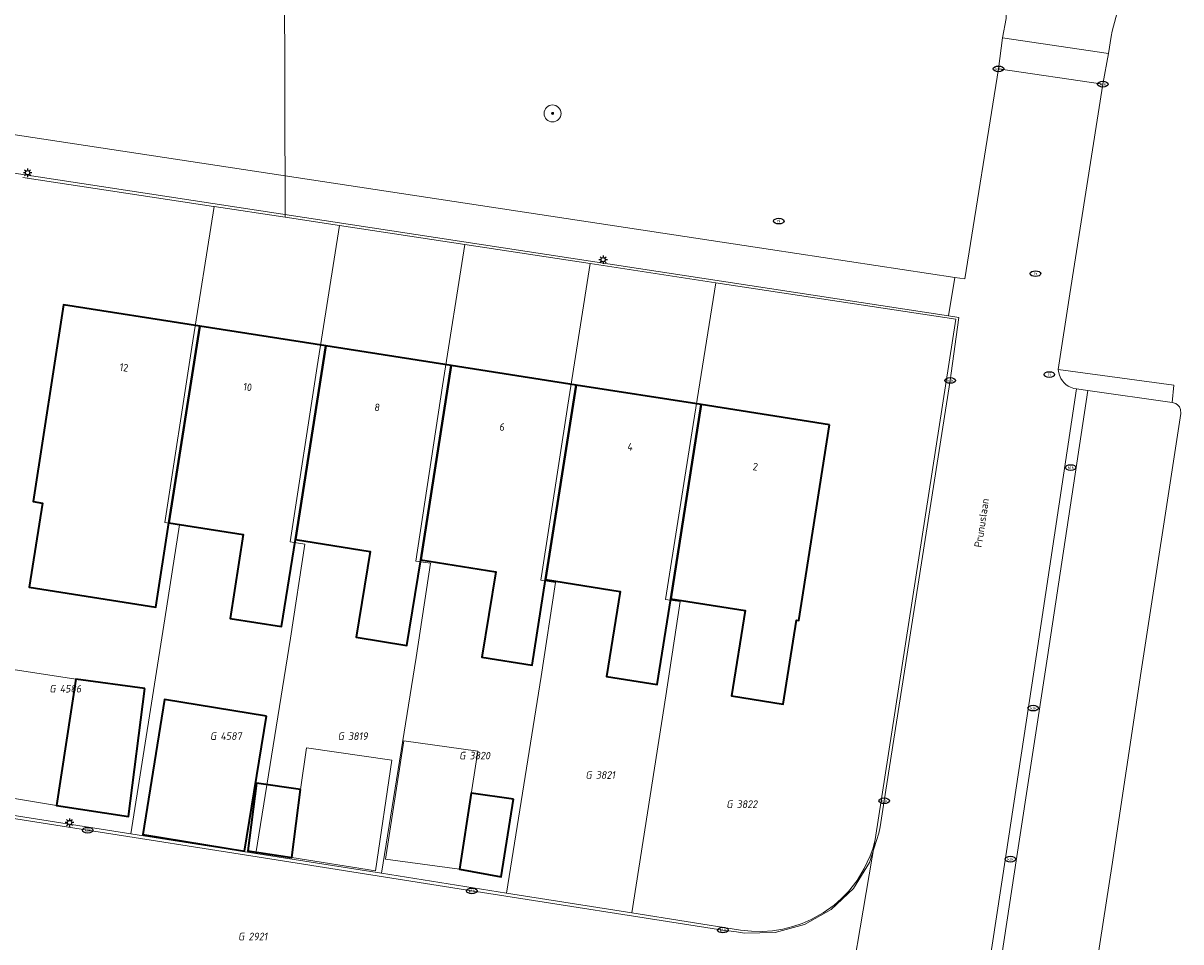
# Model space of a CAD drawing. Header units: metres. Extents: x 253395 to 254027, y 592765 to 593194.
# Tile 109 of 173: x 253688 to 253742, y 592818 to 592861. Entities that reach past the tile are written whole.
import ezdxf
from ezdxf.enums import TextEntityAlignment as Align
from ezdxf.lldxf.tags import DXFTag

# ---------------------------------------------------------------- set-up
doc = ezdxf.new("R2010")
doc.units = ezdxf.units.M
for name, color, linetype, lineweight in [('B-WE-GR-BOOM-S', 254, 'Continuous', 25), ('B-WE-IE-MEUBILAIR-S', 254, 'Continuous', 25), ('B-WE-KG-GRENS_PERCEEL-G', 254, 'KG-PERCEEL-SO', 18), ('B-WE-KG-GRENS_PERCEEL-S', 254, 'Continuous', 25), ('B-WE-OG-BEBOUWING-GV', 254, 'Continuous', 35), ('B-WE-OG-BEBOUWING-T18', 254, 'Continuous', 18), ('B-WE-OG-BEBOUWING_LUIFEL-GV', 254, 'Continuous', 18), ('B-WE-OG-TERREIN_BEGROEID-GV', 254, 'Continuous', 18), ('B-WE-OG-TERREIN_ERF-GV', 254, 'Continuous', 18), ('B-WE-OG-TOPOGRAFIE-T18', 254, 'Continuous', 18), ('B-WE-VH-OPENVERHARDING-GV', 254, 'Continuous', 18), ('B-WE-VH-OPENVERHARDING_STRAATBAKSTEEN-GV', 254, 'Continuous', 18), ('B-WE-VH-OPENVERHARDING_TEGEL-GV', 254, 'Continuous', 18)]:
    doc.layers.add(name, color=color, linetype=linetype, lineweight=lineweight)
doc.styles.add('NLCS-ISO', font='txt')
doc.styles.add('NLCS-ISO-M200-T18', font='txt', dxfattribs={"height": 0.36})
doc.styles.get("Standard").update_dxf_attribs({"font": 'simplex.shx'})
tags = doc.linetypes.add('KG-PERCEEL-SO', pattern='A,5.5,-2,["P",Standard,S=1.8,R=0,X=-0.5,Y=-0.9],-2,5.5,-2,[5,NLCS.SHX,S=0.75,R=0,X=0,Y=0],-2', length=19).pattern_tags.tags
tags[6] = DXFTag(74, 10)

# ---------------------------------------------------------------- blocks, each defined once
blk = doc.blocks.new('SIE-MEUBILAIR_PAAL_LICHTMAST-SO')
for points in [[(-0.62, 0), (-1, 0)], [(-0.71, 0.71), (-0.44, 0.44)], [(0, 1), (0, 0.62)], [(0.44, 0.44), (0.71, 0.71)], [(1, 0), (0.62, 0)], [(-0.71, -0.71), (-0.44, -0.44)], [(0, -0.62), (0, -1)], [(0.44, -0.44), (0.71, -0.71)]]:
    blk.add_lwpolyline(points)
blk.add_circle((0, 0), 0.5)
blk = doc.blocks.new('SIE-MEUBILAIR_PUT_RIOOLPUT-SO')
blk.add_ellipse((0, 0), major_axis=(1.25, 0), ratio=0.54)
at = {"style": 'NLCS-ISO'}
blk.add_text('ri', height=0.75, dxfattribs=at).set_placement((-0.04, 0.07), align=Align.MIDDLE_CENTER)
blk = doc.blocks.new('SIE-MEUBILAIR_PUT_KOLK-SO')
blk.add_ellipse((0, 0), major_axis=(1.25, 0), ratio=0.54)
at = {"style": 'NLCS-ISO'}
blk.add_text('klk', height=0.75, dxfattribs=at).set_placement((0.03, 0), align=Align.MIDDLE_CENTER)
blk = doc.blocks.new('SGR-BOOM_GBKN-SO')
at = {"linetype": 'ByBlock', "lineweight": 18}
h = blk.add_hatch(color=0, dxfattribs=at)
h.dxf.hatch_style = 1
edge = h.paths.add_edge_path()
edge.add_arc((0, 0), 0.25, 0, 360)
at = {"color": 0, "linetype": 'ByBlock', "lineweight": 18}
for radius in [2, 0.25]:
    blk.add_circle((0, 0), radius, dxfattribs=at)
at = {"color": 0, "linetype": 'ByBlock', "lineweight": 18, "style": 'NLCS-ISO'}
blk.add_attdef('SOORT', (2.5, 0), '', height=1.5, dxfattribs=at)
blk = doc.blocks.new('SKG-PERCEELNUMMER-SO')
at = {"style": 'NLCS-ISO', "oblique": 10, "flags": 1}
for tag, p in [('GEMEENTECODE', (0, 2.55)), ('PERCEELGROOTTE', (0, -2.45))]:
    blk.add_attdef(tag, text='', height=1.8, dxfattribs=at).set_placement(p, align=Align.MIDDLE_CENTER)
at = {"style": 'NLCS-ISO', "oblique": 10}
blk.add_attdef('SECTIE', text='', height=1.8, dxfattribs=at).set_placement((-0.5, 0), align=Align.MIDDLE_RIGHT)
blk.add_attdef('PERCEELNUMMER', text='', height=1.8, dxfattribs=at).set_placement((0.5, 0), align=Align.MIDDLE_LEFT)

msp = doc.modelspace()

# ---------------------------------------------------------------- linework, layer by layer
at = {"layer": 'B-WE-KG-GRENS_PERCEEL-G'}
for points in [[(253699.93, 592898.291), (253700.067, 592852.071)], [(253687.651, 592853.959), (253696.669, 592852.586), (253696.706, 592852.58)], [(253692.764, 592822.913), (253694.375, 592833.073), (253695.058, 592837.527), (253694.366, 592837.633), (253695.652, 592845.924), (253696.706, 592852.58)], [(253696.706, 592852.58), (253700.067, 592852.071)], [(253700.067, 592852.071), (253702.631, 592851.685)], [(253698.68, 592821.971), (253700.309, 592832.163), (253700.993, 592836.616), (253700.301, 592836.722), (253701.579, 592845.012), (253702.631, 592851.685)], [(253702.631, 592851.685), (253708.564, 592850.78)], [(253704.612, 592821.045), (253706.254, 592831.25), (253706.937, 592835.704), (253706.245, 592835.81), (253707.506, 592844.099), (253708.564, 592850.78)], [(253708.564, 592850.78), (253714.498, 592849.882)], [(253710.529, 592820.108), (253712.168, 592830.343), (253712.852, 592834.796), (253712.16, 592834.902), (253713.434, 592843.187), (253714.498, 592849.882)], [(253714.498, 592849.882), (253720.433, 592848.975)], [(253716.461, 592819.169), (253718.063, 592829.438), (253718.747, 592833.891), (253718.055, 592833.997), (253719.361, 592842.275), (253720.433, 592848.975)], [(253720.433, 592848.975), (253731.786, 592847.247), (253727.979, 592822.639)], [(253683.017, 592824.443), (253692.764, 592822.913)], [(253692.764, 592822.913), (253698.68, 592821.971)], [(253726.282, 592812.707), (253727.979, 592822.639)], [(253727.736, 592821.864), (253727.871, 592822.247), (253727.979, 592822.639)], [(253698.68, 592821.971), (253704.612, 592821.045)], [(253726.708, 592820.187), (253727.115, 592820.705), (253727.459, 592821.266), (253727.736, 592821.864)], [(253704.612, 592821.045), (253710.529, 592820.108)], [(253726.028, 592819.538), (253726.381, 592819.848), (253726.708, 592820.187)], [(253710.529, 592820.108), (253716.461, 592819.169)], [(253716.461, 592819.169), (253721.607, 592818.359)], [(253724.949, 592818.855), (253725.508, 592819.166), (253726.028, 592819.538)], [(253724.083, 592818.52), (253724.523, 592818.669), (253724.949, 592818.855)], [(253721.607, 592818.359), (253722.118, 592818.302), (253722.633, 592818.292)], [(253722.633, 592818.292), (253723.122, 592818.325), (253723.607, 592818.402), (253724.083, 592818.52)]]:
    msp.add_lwpolyline(points, dxfattribs=at)
at = {"layer": 'B-WE-OG-BEBOUWING-GV'}
for points in [[(253696.018, 592846.925), (253689.582, 592847.933), (253688.144, 592838.625), (253688.582, 592838.556), (253687.96, 592834.569), (253693.944, 592833.635), (253694.559, 592837.613)], [(253701.984, 592845.991), (253696.018, 592846.925), (253694.559, 592837.613), (253698.07, 592837.07), (253697.455, 592833.096), (253699.886, 592832.72), (253700.55, 592836.834)], [(253707.919, 592845.061), (253701.984, 592845.991), (253700.55, 592836.834), (253704.085, 592836.258), (253703.426, 592832.212), (253705.819, 592831.822), (253706.481, 592835.876)], [(253713.824, 592844.136), (253707.919, 592845.061), (253706.481, 592835.876), (253710.024, 592835.301), (253709.369, 592831.263), (253711.74, 592830.879), (253712.383, 592834.934)], [(253719.746, 592843.209), (253713.824, 592844.136), (253712.383, 592834.934), (253715.911, 592834.371), (253715.27, 592830.354), (253717.664, 592829.972), (253718.308, 592834.029)], [(253725.819, 592842.257), (253719.746, 592843.209), (253718.308, 592834.029), (253721.824, 592833.465), (253721.178, 592829.44), (253723.615, 592829.049), (253724.244, 592833.019), (253724.369, 592833)], [(253693.42, 592829.777), (253690.161, 592830.224), (253689.248, 592824.241), (253692.646, 592823.729)], [(253699.179, 592828.475), (253694.36, 592829.258), (253693.323, 592822.869), (253698.141, 592822.086)], [(253700.787, 592824.999), (253698.71, 592825.305), (253698.304, 592822.096), (253700.378, 592821.783)], [(253710.865, 592824.552), (253708.868, 592824.824), (253708.309, 592821.233), (253710.273, 592820.876)]]:
    msp.add_lwpolyline(points, close=True, dxfattribs=at)
at = {"layer": 'B-WE-OG-BEBOUWING_LUIFEL-GV'}
for points in [[(253689.248, 592824.241), (253690.161, 592830.224), (253686.575, 592830.777), (253685.642, 592824.852)], [(253709.178, 592826.815), (253705.672, 592827.309), (253704.815, 592821.707), (253708.309, 592821.233)], [(253700.378, 592821.783), (253704.335, 592821.152), (253705.105, 592826.385), (253701.079, 592826.978), (253700.787, 592824.999)]]:
    msp.add_lwpolyline(points, close=True, dxfattribs=at)
at = {"layer": 'B-WE-OG-TERREIN_BEGROEID-GV'}
msp.add_lwpolyline([(253732.54, 592865.728), (253731.604, 592866.437), (253731.688, 592867.072), (253729.936, 592867.303), (253729.531, 592867.366), (253657.389, 592875.82), (253654.207, 592876.106), (253653.971, 592873.788), (253648.308, 592874.438), (253646.489, 592862.194), (253668.071, 592858.916), (253688.128, 592855.844), (253709.828, 592852.558), (253723.027, 592850.548), (253731.741, 592849.225), (253732.217, 592849.164), (253733.807, 592859.092), (253733.995, 592860.561), (253734.169, 592861.476), (253734.131, 592862.65), (253733.836, 592863.786), (253733.297, 592864.829)], close=True, dxfattribs=at)
msp.add_lwpolyline([(253739.471, 592861.936), (253739.178, 592860.882), (253739.136, 592860.627), (253739.004, 592859.819), (253738.743, 592858.368), (253737.182, 592848.453), (253736.626, 592844.869), (253742.094, 592844.123), (253742.023, 592843.318), (253742.189, 592843.261), (253742.293, 592843.19), (253742.364, 592843.105), (253742.414, 592842.979), (253742.433, 592842.796), (253740.553, 592830.6), (253739.174, 592821.36), (253737.645, 592811.511)], dxfattribs=at)
at = {"layer": 'B-WE-OG-TERREIN_ERF-GV'}
msp.add_lwpolyline([(253684.217, 592824.109), (253690.718, 592823.078), (253698.733, 592821.822), (253708.894, 592820.207), (253720.769, 592818.358), (253721.419, 592818.267), (253721.795, 592818.214), (253723.241, 592818.239), (253724.637, 592818.618), (253725.896, 592819.33), (253726.942, 592820.329), (253727.71, 592821.555), (253728.153, 592822.932), (253728.204, 592823.244), (253728.401, 592824.471), (253729.82, 592833.517), (253731.521, 592844.353), (253731.573, 592844.703), (253731.937, 592847.328), (253731.446, 592847.413), (253646.226, 592860.416)], dxfattribs=at)
for points in [[(253687.96, 592834.569), (253688.582, 592838.556), (253688.144, 592838.625), (253689.582, 592847.933), (253696.018, 592846.925), (253701.984, 592845.991), (253707.919, 592845.061), (253713.824, 592844.136), (253719.746, 592843.209), (253725.819, 592842.257), (253724.369, 592833), (253724.244, 592833.019), (253723.615, 592829.049), (253721.178, 592829.44), (253721.824, 592833.465), (253718.308, 592834.029), (253717.664, 592829.972), (253715.27, 592830.354), (253715.911, 592834.371), (253712.383, 592834.934), (253711.74, 592830.879), (253709.369, 592831.263), (253710.024, 592835.301), (253706.481, 592835.876), (253705.819, 592831.822), (253703.426, 592832.212), (253704.085, 592836.258), (253700.55, 592836.834), (253699.886, 592832.72), (253697.455, 592833.096), (253698.07, 592837.07), (253694.559, 592837.613), (253693.944, 592833.635)], [(253690.161, 592830.224), (253693.42, 592829.777), (253692.646, 592823.729), (253689.248, 592824.241)], [(253694.36, 592829.258), (253699.179, 592828.475), (253698.141, 592822.086), (253693.323, 592822.869)], [(253700.787, 592824.999), (253700.378, 592821.783), (253698.304, 592822.096), (253698.71, 592825.305)], [(253708.868, 592824.824), (253710.865, 592824.552), (253710.273, 592820.876), (253708.309, 592821.233)]]:
    msp.add_lwpolyline(points, close=True, dxfattribs=at)
at = {"layer": 'B-WE-VH-OPENVERHARDING-GV'}
for points in [[(253646.226, 592860.416), (253731.446, 592847.413), (253731.741, 592849.225), (253723.027, 592850.548), (253709.828, 592852.558), (253688.128, 592855.844), (253668.071, 592858.916)], [(253732.617, 592811.868), (253734.148, 592821.864), (253735.606, 592831.386), (253737.504, 592843.951), (253737.372, 592843.973), (253737.207, 592844.038), (253737.109, 592844.085), (253736.999, 592844.163), (253736.919, 592844.24), (253736.833, 592844.341), (253736.759, 592844.45), (253736.691, 592844.597), (253736.66, 592844.709), (253736.626, 592844.869), (253737.182, 592848.453), (253738.743, 592858.368), (253733.807, 592859.092), (253732.217, 592849.164), (253731.741, 592849.225), (253731.446, 592847.413), (253731.937, 592847.328), (253731.573, 592844.703), (253731.521, 592844.353), (253729.82, 592833.517), (253728.401, 592824.471), (253728.204, 592823.244), (253728.153, 592822.932), (253727.71, 592821.555), (253726.942, 592820.329), (253725.896, 592819.33), (253724.637, 592818.618), (253723.241, 592818.239), (253721.795, 592818.214), (253721.419, 592818.267), (253720.769, 592818.358), (253708.894, 592820.207), (253698.733, 592821.822), (253690.718, 592823.078), (253684.217, 592824.109)]]:
    msp.add_lwpolyline(points, dxfattribs=at)
msp.add_lwpolyline([(253742.023, 592843.318), (253738.03, 592843.877), (253736.122, 592831.281), (253734.675, 592821.829), (253733.145, 592811.793), (253737.085, 592811.164), (253737.179, 592811.159), (253737.281, 592811.157), (253737.378, 592811.197), (253737.489, 592811.257), (253737.574, 592811.351), (253737.611, 592811.413), (253737.645, 592811.511), (253739.174, 592821.36), (253740.553, 592830.6), (253742.433, 592842.796), (253742.414, 592842.979), (253742.364, 592843.105), (253742.293, 592843.19), (253742.189, 592843.261)], close=True, dxfattribs=at)
at = {"layer": 'B-WE-VH-OPENVERHARDING_STRAATBAKSTEEN-GV'}
for points in [[(253742.281, 592865.176), (253731.604, 592866.437), (253732.54, 592865.728), (253733.297, 592864.829), (253733.836, 592863.786), (253734.131, 592862.65), (253734.169, 592861.476), (253733.995, 592860.561), (253739.004, 592859.819), (253739.136, 592860.627), (253739.178, 592860.882), (253739.471, 592861.936), (253739.946, 592862.921), (253740.586, 592863.807), (253741.373, 592864.567)], [(253739.004, 592859.819), (253733.995, 592860.561), (253733.807, 592859.092), (253738.743, 592858.368)], [(253738.03, 592843.877), (253737.504, 592843.951), (253735.606, 592831.386), (253734.148, 592821.864), (253732.617, 592811.868), (253733.145, 592811.793), (253734.675, 592821.829), (253736.122, 592831.281)]]:
    msp.add_lwpolyline(points, close=True, dxfattribs=at)
at = {"layer": 'B-WE-VH-OPENVERHARDING_TEGEL-GV'}
msp.add_lwpolyline([(253736.626, 592844.869), (253736.66, 592844.709), (253736.691, 592844.597), (253736.759, 592844.45), (253736.833, 592844.341), (253736.919, 592844.24), (253736.999, 592844.163), (253737.109, 592844.085), (253737.207, 592844.038), (253737.372, 592843.973), (253737.504, 592843.951), (253738.03, 592843.877), (253742.023, 592843.318), (253742.094, 592844.123)], close=True, dxfattribs=at)

# ---------------------------------------------------------------- block references
at = {"layer": 'B-WE-GR-BOOM-S', "xscale": 0.2, "yscale": 0.2, "zscale": 0.2}
msp.add_blockref('SGR-BOOM_GBKN-SO', (253712.713, 592856.986), dxfattribs=at)
at = {"layer": 'B-WE-IE-MEUBILAIR-S', "xscale": 0.2, "yscale": 0.2, "zscale": 0.2}
for name, p in [('SIE-MEUBILAIR_PUT_KOLK-SO', (253733.807, 592859.092)), ('SIE-MEUBILAIR_PUT_KOLK-SO', (253738.743, 592858.368)), ('SIE-MEUBILAIR_PAAL_LICHTMAST-SO', (253687.878, 592854.177)), ('SIE-MEUBILAIR_PUT_RIOOLPUT-SO', (253723.413, 592851.892)), ('SIE-MEUBILAIR_PAAL_LICHTMAST-SO', (253715.104, 592850.066)), ('SIE-MEUBILAIR_PUT_RIOOLPUT-SO', (253735.555, 592849.405)), ('SIE-MEUBILAIR_PUT_KOLK-SO', (253731.521, 592844.353)), ('SIE-MEUBILAIR_PUT_RIOOLPUT-SO', (253736.212, 592844.631)), ('SIE-MEUBILAIR_PUT_KOLK-SO', (253737.22, 592840.235)), ('SIE-MEUBILAIR_PUT_KOLK-SO', (253735.451, 592828.854)), ('SIE-MEUBILAIR_PUT_KOLK-SO', (253728.401, 592824.471)), ('SIE-MEUBILAIR_PAAL_LICHTMAST-SO', (253689.863, 592823.439)), ('SIE-MEUBILAIR_PUT_KOLK-SO', (253690.718, 592823.078)), ('SIE-MEUBILAIR_PUT_KOLK-SO', (253734.37, 592821.709)), ('SIE-MEUBILAIR_PUT_KOLK-SO', (253708.894, 592820.207)), ('SIE-MEUBILAIR_PUT_KOLK-SO', (253720.769, 592818.358))]:
    msp.add_blockref(name, p, dxfattribs=at)
at = {"layer": 'B-WE-KG-GRENS_PERCEEL-S', "xscale": 0.2, "yscale": 0.2, "zscale": 0.2}
for p, values in [((253689.3, 592829.773), {'PERCEELNUMMER': '4586', 'SECTIE': 'G'}), ((253696.899, 592827.531), {'PERCEELNUMMER': '4587', 'SECTIE': 'G'}), ((253702.941, 592827.528), {'PERCEELNUMMER': '3819', 'SECTIE': 'G'}), ((253708.686, 592826.608), {'PERCEELNUMMER': '3820', 'SECTIE': 'G'}), ((253714.66, 592825.689), {'PERCEELNUMMER': '3821', 'SECTIE': 'G'}), ((253721.324, 592824.311), {'PERCEELNUMMER': '3822', 'SECTIE': 'G'}), ((253698.226, 592818.052), {'PERCEELNUMMER': '2921', 'SECTIE': 'G'})]:
    msp.add_blockref('SKG-PERCEELNUMMER-SO', p, dxfattribs=at).add_auto_attribs(values)

# ---------------------------------------------------------------- texts
at = {"layer": 'B-WE-OG-BEBOUWING-T18', "style": 'NLCS-ISO-M200-T18'}
for s, rotation, p in [('12', 351.3, (253692.44, 592844.969)), ('10', 351.1, (253698.289, 592844.039)), ('8', 351.1, (253704.419, 592843.079)), ('6', 351.1, (253710.331, 592842.153)), ('4', 351.4, (253716.39, 592841.22)), ('2', 351.1, (253722.306, 592840.277))]:
    msp.add_text(s, height=0.36, rotation=rotation, dxfattribs=at).set_placement(p, align=Align.MIDDLE)
at = {"layer": 'B-WE-OG-TOPOGRAFIE-T18', "style": 'NLCS-ISO-M200-T18'}
msp.add_text('Prunuslaan', height=0.36, rotation=81.3, dxfattribs=at).set_placement((253733.009, 592837.615), align=Align.MIDDLE)

doc.saveas('drawing.dxf')
